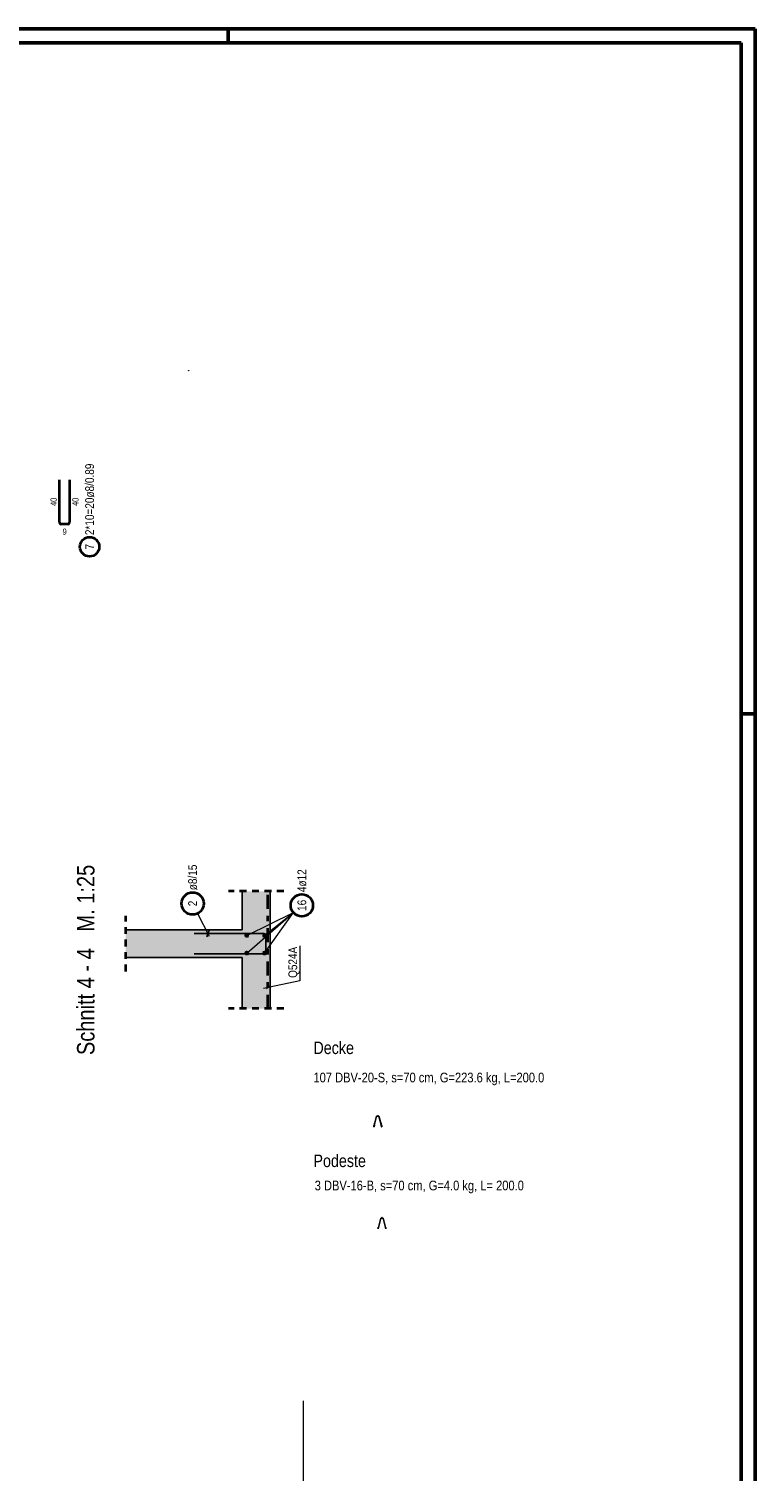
# Model space of a CAD drawing. Header units: millimetres. Extents: x -434 to 93, y -20 to 74.
# Tile 23 of 26: x 59 to 72, y 16 to 42. Entities that reach past the tile are written whole.
import ezdxf

# ---------------------------------------------------------------- set-up
doc = ezdxf.new("R2010")
doc.units = ezdxf.units.MM
doc.linetypes.add('DASHDOT', pattern=[1, 0.5, -0.25, 0, -0.25])
doc.linetypes.add('HIDDEN', pattern=[0.375, 0.25, -0.125])
doc.layers.add('Achsen', color=7, linetype='Continuous', lineweight=20)
doc.styles.add('Arial Narrow', font='ARIALN.TTF')

msp = doc.modelspace()

# ---------------------------------------------------------------- hatches: boundary and pattern name
at = {"lineweight": 13, "true_color": 0xd7ffd7}
for points in [[(63.252402, 24.386799), (63.752402, 24.386799), (63.752402, 26.502121), (63.252402, 26.502121)], [(61.149047, 25.307427), (63.252414, 25.307427), (63.252414, 25.807427), (61.149047, 25.807427)]]:
    msp.add_hatch(color=254, dxfattribs=at).paths.add_polyline_path(points)

# ---------------------------------------------------------------- linework, layer by layer
at = {"color": 4, "linetype": 'Continuous', "lineweight": 50}
for p, q in [((72.5, 42.05), (0, 42.05)), ((72.5, 0), (72.5, 42.05)), ((72.25, 41.8), (1, 41.8)), ((72.25, 0.25), (72.25, 41.8))]:
    msp.add_line(p, q, dxfattribs=at)
at = {"color": 4, "linetype": 'Continuous', "lineweight": 50, "ltscale": 0.2}
for p, q in [((63, 42.05), (63, 41.8)), ((72.5, 29.7), (72.25, 29.7))]:
    msp.add_line(p, q, dxfattribs=at)
at = {"color": 2, "linetype": 'Continuous', "lineweight": 35, "ltscale": 0.5}
for p, q in [((59.956246, 33.151573), (59.956246, 33.919573)), ((60.136299, 33.919573), (60.136299, 33.151573)), ((60.104299, 33.119573), (59.988246, 33.119573))]:
    msp.add_line(p, q, dxfattribs=at)
at = {"color": 2, "linetype": 'HIDDEN', "lineweight": 35, "ltscale": 0.5}
for p, q in [((64.002402, 26.502121), (63.002402, 26.502121)), ((61.149047, 25.057427), (61.149047, 26.057427)), ((64.002402, 24.386799), (63.002402, 24.386799))]:
    msp.add_line(p, q, dxfattribs=at)
at = {"color": 3, "linetype": 'Continuous', "lineweight": 25}
for p, q in [((63.252402, 25.807427), (63.252402, 26.502121)), ((63.752402, 24.386799), (63.752402, 26.502121)), ((63.252414, 25.807427), (61.149047, 25.807427)), ((63.252414, 25.307427), (61.149047, 25.307427)), ((63.252402, 24.386799), (63.252402, 25.307427)), ((63.684143, 24.748193), (63.752478, 24.791679))]:
    msp.add_line(p, q, dxfattribs=at)
at = {"color": 2, "linetype": 'DASHDOT', "lineweight": 35, "ltscale": 0.5}
msp.add_line((63.712402, 24.386799), (63.712402, 26.502121), dxfattribs=at)
at = {"color": 5, "linetype": 'Continuous', "lineweight": 18, "ltscale": 0.5}
for p, q in [((62.446728, 26.103709), (62.655108, 25.694899)), ((63.332402, 25.387427), (64.172835, 26.118846)), ((63.332402, 25.707427), (64.172835, 26.118846)), ((63.652402, 25.387427), (64.172835, 26.118846)), ((63.652402, 25.707427), (64.172835, 26.118846))]:
    msp.add_line(p, q, dxfattribs=at)
at = {"color": 3, "linetype": 'Continuous', "lineweight": 25, "ltscale": 0.5}
for p, q in [((62.613098, 25.680002), (62.651706, 25.79889)), ((63.642402, 25.739446), (62.382402, 25.739446)), ((63.674402, 25.407446), (63.674402, 25.707446)), ((62.382402, 25.375446), (63.642402, 25.375446)), ((65.625164, 22.258052), (65.674164, 22.450052)), ((65.674164, 22.450052), (65.716164, 22.450052)), ((65.716164, 22.450052), (65.765164, 22.258052)), ((65.625164, 22.274232), (65.628684, 22.288052)), ((65.625164, 22.274232), (65.625164, 22.258052)), ((65.625164, 22.258052), (65.629284, 22.258052)), ((65.629284, 22.258052), (65.636944, 22.288052)), ((65.753384, 22.288052), (65.761044, 22.258052)), ((65.761044, 22.258052), (65.765164, 22.258052)), ((65.761644, 22.288052), (65.765164, 22.274232)), ((65.765164, 22.274232), (65.765164, 22.258052)), ((65.748294, 20.611934), (65.699294, 20.419934)), ((65.748294, 20.611934), (65.790294, 20.611934)), ((65.790294, 20.611934), (65.839294, 20.419934))]:
    msp.add_line(p, q, dxfattribs=at)
at = {"color": 5, "linetype": 'Continuous', "lineweight": 18}
for p, q in [((64.291006, 25.520211), (64.291006, 24.890429)), ((64.291006, 24.890429), (63.632946, 24.751295))]:
    msp.add_line(p, q, dxfattribs=at)
at = {"color": 9, "linetype": 'Continuous', "lineweight": 0}
msp.add_line((64.354747, 7.35), (64.354747, 17.315944), dxfattribs=at)
at = {"color": 2, "linetype": 'Continuous', "lineweight": 35, "ltscale": 0.5}
for centre, radius in [((60.498757, 32.713196), 0.175), ((62.355902, 26.281896), 0.2), ((64.326018, 26.247436), 0.2)]:
    msp.add_circle(centre, radius, dxfattribs=at)
at = {"color": 4, "linetype": 'Continuous', "lineweight": 50, "ltscale": 0.5}
for centre, radius in [((63.332402, 25.707427), 0.012), ((63.332402, 25.707427), 0.012), ((63.332402, 25.707427), 0.0108), ((63.332402, 25.707427), 0.0084), ((63.332402, 25.707427), 0.006), ((63.332402, 25.707427), 0.0036), ((63.332402, 25.707427), 0.0012), ((63.652402, 25.707427), 0.012), ((63.652402, 25.707427), 0.012), ((63.652402, 25.707427), 0.0108), ((63.652402, 25.707427), 0.0084), ((63.652402, 25.707427), 0.006), ((63.652402, 25.707427), 0.0036), ((63.652402, 25.707427), 0.0012), ((63.332402, 25.387427), 0.012), ((63.332402, 25.387427), 0.012), ((63.332402, 25.387427), 0.0108), ((63.332402, 25.387427), 0.0084), ((63.332402, 25.387427), 0.006), ((63.332402, 25.387427), 0.0036), ((63.332402, 25.387427), 0.0012), ((63.652402, 25.387427), 0.012), ((63.652402, 25.387427), 0.012), ((63.652402, 25.387427), 0.0108), ((63.652402, 25.387427), 0.0084), ((63.652402, 25.387427), 0.006), ((63.652402, 25.387427), 0.0036), ((63.652402, 25.387427), 0.0012)]:
    msp.add_circle(centre, radius, dxfattribs=at)
at = {"color": 3, "linetype": 'Continuous', "lineweight": 25, "ltscale": 0.5}
for centre in [(65.695164, 22.454052), (65.636284, 22.318032), (65.753984, 22.318052), (65.769294, 20.615934), (65.699014, 20.434914), (65.839494, 20.434974)]:
    msp.add_circle(centre, 0.004, dxfattribs=at)
at = {"color": 2, "linetype": 'Continuous', "lineweight": 35, "ltscale": 0.5}
for centre, start, end in [((59.988246, 33.151573), 180, 270), ((60.104299, 33.151573), 270, 0)]:
    msp.add_arc(centre, 0.032, start, end, dxfattribs=at)
at = {"color": 3, "linetype": 'Continuous', "lineweight": 25, "ltscale": 0.5}
for centre, start, end in [((63.642402, 25.707446), 0, 90), ((63.642402, 25.407446), 270, 0)]:
    msp.add_arc(centre, 0.032, start, end, dxfattribs=at)
at = {"layer": 'Achsen', "color": 9, "linetype": 'Continuous', "lineweight": 0}
msp.add_circle((62.284598, 35.886602), 0.00222, dxfattribs=at)

# ---------------------------------------------------------------- texts
at = {"color": 2, "lineweight": 35, "style": 'Arial Narrow'}
msp.add_text('Q524A', height=0.1575, rotation=90, dxfattribs=at).set_placement((64.241108, 24.940571))
at = {"color": 4, "lineweight": 50, "style": 'Arial Narrow'}
for s, p in [('Decke', (64.534883, 23.568201)), ('Podeste', (64.534883, 21.530904))]:
    msp.add_text(s, height=0.225, dxfattribs=at).set_placement(p)
at = {"color": 2, "lineweight": 35, "char_height": 0.1575, "attachment_point": 1, "rotation": 90, "line_spacing_factor": 0.9, "style": 'Arial Narrow'}
for s, insert in [('2*10=20ø8/0.89', (60.420007, 32.923196)), ('7', (60.420007, 32.663584)), ('ø8/15', (62.277152, 26.521896)), ('4ø12', (64.247268, 26.487436)), ('2', (62.277152, 26.232284)), ('16', (64.247268, 26.148211))]:
    msp.add_mtext(s, dxfattribs=dict(at, insert=insert))
at = {"color": 3, "lineweight": 25, "char_height": 0.1125, "attachment_point": 1, "rotation": 90, "line_spacing_factor": 0.9, "style": 'Arial Narrow'}
for insert in [(59.793746, 33.448698), (60.186299, 33.448698)]:
    msp.add_mtext('40', dxfattribs=dict(at, insert=insert))
at = {"color": 3, "lineweight": 25, "insert": (60.010835, 33.041448), "char_height": 0.1125, "attachment_point": 1, "line_spacing_factor": 0.9, "style": 'Arial Narrow'}
msp.add_mtext('9', dxfattribs=at)
at = {"color": 2, "lineweight": 35, "char_height": 0.175, "attachment_point": 1, "line_spacing_factor": 0.9, "style": 'Arial Narrow'}
for s, insert in [('107 DBV-20-S, s=70 cm, G=223.6 kg, L=200.0', (64.534861, 23.232608)), ('3 DBV-16-B, s=70 cm, G=4.0 kg, L= 200.0', (64.557578, 21.285973))]:
    msp.add_mtext(s, dxfattribs=dict(at, insert=insert))
at = {"layer": 'Achsen', "color": 1, "lineweight": 70, "style": 'Arial Narrow'}
msp.add_text('Schnitt 4 - 4   M. 1:25', height=0.315, rotation=90, dxfattribs=at).set_placement((60.586409, 23.54988))

doc.saveas('drawing.dxf')
